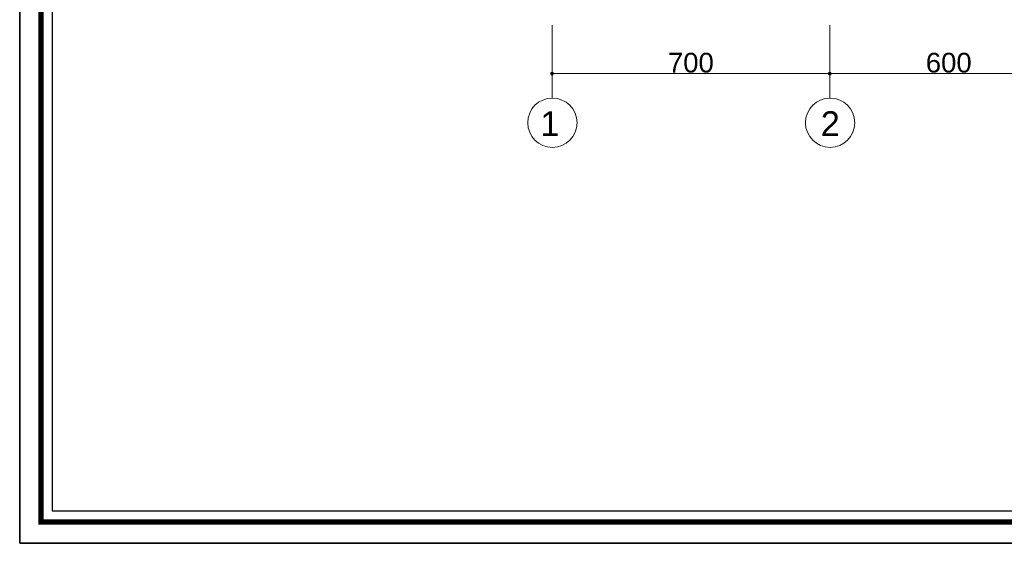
# Model space of a CAD drawing. Header units: metres. Extents: x 5.7 to 89.8, y 4 to 63.5.
# Tile 1 of 25: x 5.7 to 30.5, y 4 to 17.2. Entities that reach past the tile are written whole.
import ezdxf

# ---------------------------------------------------------------- set-up
doc = ezdxf.new("R2010")
doc.units = ezdxf.units.M
doc.header["$MEASUREMENT"] = 0
for name, color, linetype in [('PDF3_ax', 7, 'Continuous'), ('PDF3_dim', 7, 'Continuous'), ('PDF3_KADR', 7, 'Continuous'), ('PDF3_Text', 7, 'Continuous'), ('PDF3_W', 7, 'Continuous')]:
    doc.layers.add(name, color=color, linetype=linetype)
doc.styles.add('PDF Arial', font='arial.ttf')

msp = doc.modelspace()

# ---------------------------------------------------------------- linework, layer by layer
at = {"layer": 'PDF3_ax', "lineweight": 9}
for points in [[(19.121, 17.073), (19.121, 15.224)], [(26.123, 17.073), (26.123, 15.224)]]:
    msp.add_lwpolyline(points, dxfattribs=at)
for centre in [(19.126, 14.612), (26.128, 14.612)]:
    msp.add_circle(centre, 0.621, dxfattribs=at)
at = {"layer": 'PDF3_dim', "lineweight": 20}
for points in [[(19.121, 17.005), (19.121, 15.792)], [(26.017, 15.85), (19.217, 15.85)], [(32.017, 15.85), (26.219, 15.85)]]:
    msp.add_lwpolyline(points, dxfattribs=at)
msp.add_lwpolyline([(26.123, 15.792), (26.123, 17.005)], close=True, dxfattribs=at)
at = {"layer": 'PDF3_KADR', "lineweight": 25}
for points in [[(5.695, 4.013), (89.785, 4.013), (89.785, 63.476), (5.695, 63.476)], [(5.695, 63.476), (89.785, 63.476), (89.785, 4.013), (5.695, 4.013)], [(6.514, 4.832), (88.841, 4.832), (88.841, 62.657), (6.514, 62.657)]]:
    msp.add_lwpolyline(points, close=True, dxfattribs=at)
at = {"layer": 'PDF3_KADR', "lineweight": 0, "const_width": 0.135}
msp.add_lwpolyline([(6.235, 62.937), (6.235, 4.552), (89.111, 4.552), (89.111, 62.937)], close=True, dxfattribs=at)
at = {"layer": 'PDF3_W', "lineweight": 9}
for points in [[(19.169, 15.85), (19.217, 15.85)], [(26.065, 15.85), (26.017, 15.85)], [(26.171, 15.85), (26.219, 15.85)]]:
    msp.add_lwpolyline(points, dxfattribs=at)
at = {"layer": 'PDF3_W', "transparency": 33554559}
for points in [[(19.083, 15.888), (19.121, 15.85), (19.073, 15.85)], [(19.121, 15.898), (19.083, 15.888), (19.121, 15.85)], [(19.121, 15.85), (19.15, 15.888), (19.121, 15.898)], [(19.169, 15.85), (19.121, 15.85), (19.15, 15.888)], [(26.085, 15.888), (26.123, 15.85), (26.065, 15.85)], [(26.085, 15.888), (26.065, 15.85), (26.123, 15.85)], [(26.123, 15.898), (26.085, 15.888), (26.123, 15.85)], [(26.123, 15.85), (26.123, 15.898), (26.085, 15.888)], [(26.123, 15.85), (26.152, 15.888), (26.123, 15.898)], [(26.152, 15.888), (26.123, 15.85), (26.123, 15.898)], [(26.171, 15.85), (26.123, 15.85), (26.152, 15.888)], [(26.171, 15.85), (26.152, 15.888), (26.123, 15.85)], [(19.073, 15.85), (19.083, 15.811), (19.121, 15.85)], [(19.083, 15.811), (19.121, 15.85), (19.121, 15.802)], [(19.121, 15.85), (19.121, 15.802), (19.15, 15.811)], [(19.15, 15.811), (19.169, 15.85), (19.121, 15.85)], [(26.065, 15.85), (26.085, 15.811), (26.123, 15.85)], [(26.065, 15.85), (26.123, 15.85), (26.085, 15.811)], [(26.085, 15.811), (26.123, 15.85), (26.123, 15.802)], [(26.123, 15.85), (26.085, 15.811), (26.123, 15.802)], [(26.123, 15.85), (26.123, 15.802), (26.152, 15.811)], [(26.152, 15.811), (26.171, 15.85), (26.123, 15.85)], [(26.123, 15.802), (26.152, 15.811), (26.123, 15.85)], [(26.152, 15.811), (26.123, 15.85), (26.171, 15.85)]]:
    msp.add_solid(points, dxfattribs=at)

# ---------------------------------------------------------------- texts
at = {"layer": 'PDF3_Text', "attachment_point": 7, "style": 'PDF Arial'}
for s, insert, char_height in [('700', (22.039, 15.87), 0.4964), ('600', (28.54, 15.87), 0.4964), ('1', (18.823, 14.28), 0.62), ('2', (25.892, 14.28), 0.62)]:
    msp.add_mtext(s, dxfattribs=dict(at, insert=insert, char_height=char_height))

doc.saveas('drawing.dxf')
